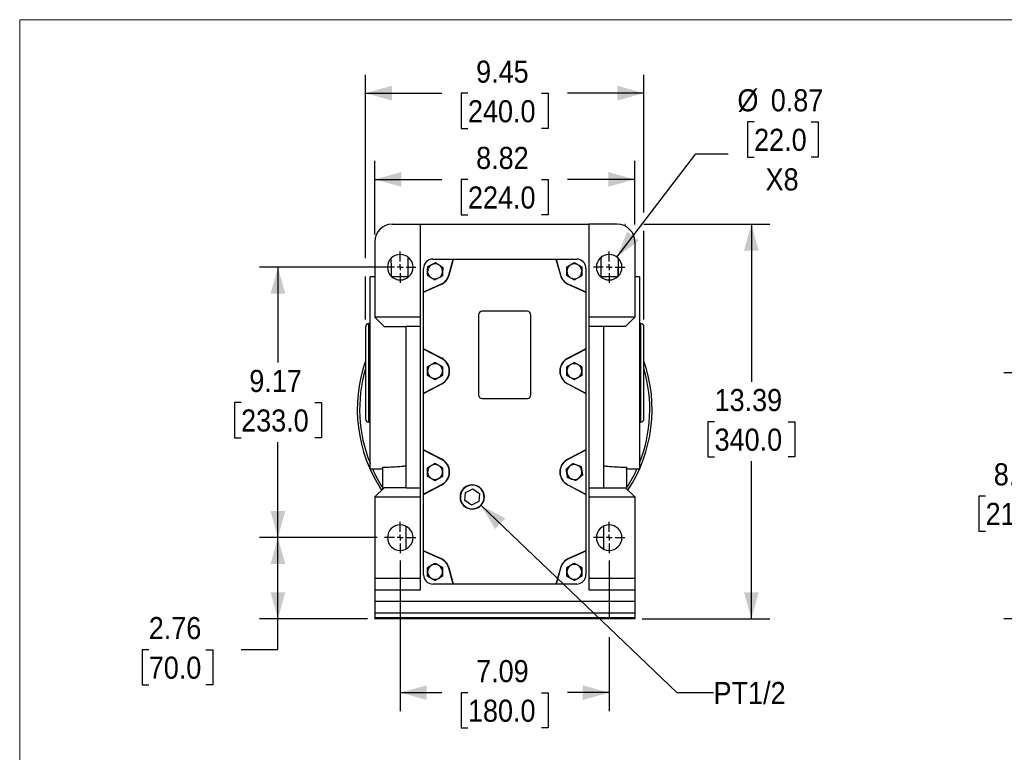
# Model space of a CAD drawing. Header units: inches. Extents: x 0 to 85.2, y 0 to 55.
# Tile 2 of 20: x 0 to 33.4, y 30.1 to 55. Entities that reach past the tile are written whole.
import ezdxf

# ---------------------------------------------------------------- set-up
doc = ezdxf.new("R2010")
doc.units = ezdxf.units.IN
doc.header["$LTSCALE"] = 5
doc.header["$MEASUREMENT"] = 0
doc.linetypes.add('SLD-Center', pattern=[0.75, 0.6, -0.05, 0.05, -0.05])
doc.linetypes.add('SLD-Solid', pattern=[0])
doc.layers.add('CENTER', color=40, linetype='SLD-Center')
doc.layers.add('SLD-DEFPOINTS', color=7, linetype='Continuous')
doc.layers.add('DIMENSIONS', color=140, linetype='SLD-Solid', lineweight=25)
doc.styles.add('SLDTEXTSTYLE0', font='GOTHIC.TTF', dxfattribs={"width": 0.913})
doc.dimstyles.new('SLDDIMSTYLE0', dxfattribs={"dimtxt": 0.75, "dimasz": 0.9, "dimexe": 0, "dimexo": 0.0625, "dimgap": 0.1875, "dimtad": 0, "dimtih": 1, "dimtoh": 1, "dimrnd": 1e-09, "dimzin": 12, "dimdsep": 46, "dimtxsty": 'SLDTEXTSTYLE0', "dimsah": 1, "dimcen": 0.09, "dimadec": 0, "dimazin": 3, "dimtfac": 1, "dimtofl": 0, "dimtmove": 0, "dimatfit": 3, "dimfxl": 0, "dimfrac": 2, "dimtolj": 1, "dimtzin": 12, "dimarcsym": 0})
doc.dimstyles.new('SLDDIMSTYLE1', dxfattribs={"dimtxt": 0.75, "dimasz": 0.9, "dimexe": 0, "dimexo": 0.0625, "dimgap": 0.1875, "dimtad": 0, "dimtih": 1, "dimtoh": 1, "dimrnd": 1e-09, "dimdsep": 46, "dimtxsty": 'SLDTEXTSTYLE0', "dimsah": 1, "dimcen": 0, "dimadec": 0, "dimazin": 2, "dimtfac": 1, "dimtofl": 0, "dimtmove": 0, "dimatfit": 3, "dimfxl": 0, "dimfrac": 2, "dimtolj": 1, "dimtzin": 12, "dimarcsym": 0})
doc.dimstyles.new('SLDDIMSTYLE2', dxfattribs={"dimtxt": 0.75, "dimasz": 0.9, "dimexe": 0, "dimexo": 0.0625, "dimgap": 0.1875, "dimtad": 0, "dimtih": 1, "dimtoh": 1, "dimrnd": 1e-09, "dimzin": 12, "dimdsep": 46, "dimtxsty": 'SLDTEXTSTYLE0', "dimsah": 1, "dimcen": 0, "dimadec": 0, "dimazin": 3, "dimtfac": 1, "dimtofl": 0, "dimtmove": 0, "dimatfit": 3, "dimfxl": 0, "dimfrac": 2, "dimtolj": 1, "dimtzin": 12, "dimarcsym": 0})

# ---------------------------------------------------------------- blocks, each defined once
blk = doc.blocks.new('Block2')
at = {"color": 7, "linetype": 'SLD-Solid', "lineweight": 18}
for p in [(85, 55), (0, 0)]:
    blk.add_line(p, (0, 55), dxfattribs=at)
blk = doc.blocks.new('_D')
at = {"layer": 'DIMENSIONS'}
for p, q in [((12.126, 37.428), (8.134, 37.428)), ((8.759, 34.672), (8.759, 37.428)), ((11.793, 34.672), (8.134, 34.672)), ((8.759, 33.628), (8.759, 34.672)), ((4.379, 33.622), (4.15, 33.622)), ((4.15, 33.622), (4.15, 32.431)), ((6.319, 33.622), (6.547, 33.622)), ((6.547, 33.622), (6.547, 32.431)), ((7.509, 33.628), (8.759, 33.628)), ((4.15, 32.431), (4.379, 32.431)), ((6.547, 32.431), (6.319, 32.431))]:
    blk.add_line(p, q, dxfattribs=at)
for points in [[(8.759, 37.428), (8.509, 36.528), (9.009, 36.528)], [(8.759, 34.672), (9.009, 35.572), (8.509, 35.572)]]:
    blk.add_solid(points, dxfattribs=at)
at = {"layer": 'DIMENSIONS', "char_height": 0.75, "attachment_point": 1, "style": 'SLDTEXTSTYLE0'}
for s, insert in [('2.76', (4.379, 34.732)), ('70.0', (4.379, 33.389))]:
    blk.add_mtext(s, dxfattribs=dict(at, insert=insert))
blk = doc.blocks.new('_D_1')
at = {"layer": 'DIMENSIONS'}
for p, q in [((12.659, 46.601), (8.134, 46.601)), ((8.759, 46.601), (8.759, 43.363)), ((7.512, 42.009), (7.283, 42.009)), ((7.283, 42.009), (7.283, 40.818)), ((10.006, 42.009), (10.234, 42.009)), ((10.234, 42.009), (10.234, 40.818)), ((7.283, 40.818), (7.512, 40.818)), ((10.234, 40.818), (10.006, 40.818)), ((8.759, 37.428), (8.759, 40.666)), ((12.126, 37.428), (8.134, 37.428))]:
    blk.add_line(p, q, dxfattribs=at)
for points in [[(8.759, 46.601), (8.509, 45.701), (9.009, 45.701)], [(8.759, 37.428), (9.009, 38.328), (8.509, 38.328)]]:
    blk.add_solid(points, dxfattribs=at)
at = {"layer": 'DIMENSIONS', "char_height": 0.75, "attachment_point": 1, "style": 'SLDTEXTSTYLE0'}
for s, insert in [('9.17', (7.789, 43.119)), ('233.0', (7.512, 41.776))]:
    blk.add_mtext(s, dxfattribs=dict(at, insert=insert))
blk = doc.blocks.new('_D_2')
at = {"layer": 'DIMENSIONS'}
for p, q in [((11.728, 46.913), (11.728, 53.133)), ((21.177, 48.457), (21.177, 53.133)), ((11.728, 52.508), (14.32, 52.508)), ((15.206, 52.502), (14.977, 52.502)), ((14.977, 52.502), (14.977, 51.311)), ((17.7, 52.502), (17.928, 52.502)), ((17.928, 52.502), (17.928, 51.311)), ((21.177, 52.508), (18.586, 52.508)), ((14.977, 51.311), (15.206, 51.311)), ((17.928, 51.311), (17.7, 51.311)), ((21.177, 44.823), (21.177, 47.832)), ((11.728, 44.823), (11.728, 46.288))]:
    blk.add_line(p, q, dxfattribs=at)
for points in [[(11.728, 52.508), (12.628, 52.258), (12.628, 52.758)], [(21.177, 52.508), (20.277, 52.758), (20.277, 52.258)]]:
    blk.add_solid(points, dxfattribs=at)
at = {"layer": 'DIMENSIONS', "char_height": 0.75, "attachment_point": 1, "style": 'SLDTEXTSTYLE0'}
for s, insert in [('9.45', (15.483, 53.612)), ('240.0', (15.206, 52.269))]:
    blk.add_mtext(s, dxfattribs=dict(at, insert=insert))
blk = doc.blocks.new('_D_3')
at = {"layer": 'DIMENSIONS'}
for p, q in [((12.043, 47.717), (12.043, 50.206)), ((20.862, 48.046), (20.862, 50.206)), ((12.043, 49.581), (14.32, 49.581)), ((15.206, 49.575), (14.977, 49.575)), ((14.977, 49.575), (14.977, 48.384)), ((17.7, 49.575), (17.928, 49.575)), ((17.928, 49.575), (17.928, 48.384)), ((20.862, 49.581), (18.586, 49.581)), ((14.977, 48.384), (15.206, 48.384)), ((17.928, 48.384), (17.7, 48.384))]:
    blk.add_line(p, q, dxfattribs=at)
for points in [[(12.043, 49.581), (12.943, 49.331), (12.943, 49.831)], [(20.862, 49.581), (19.962, 49.831), (19.962, 49.331)]]:
    blk.add_solid(points, dxfattribs=at)
at = {"layer": 'DIMENSIONS', "char_height": 0.75, "attachment_point": 1, "style": 'SLDTEXTSTYLE0'}
for s, insert in [('8.82', (15.483, 50.685)), ('224.0', (15.206, 49.342))]:
    blk.add_mtext(s, dxfattribs=dict(at, insert=insert))
blk = doc.blocks.new('_D_4')
at = {"layer": 'DIMENSIONS'}
for p, q in [((12.909, 36.645), (12.909, 31.542)), ((19.996, 36.645), (19.996, 34.672)), ((19.996, 34.047), (19.996, 31.542)), ((12.909, 32.167), (14.32, 32.167)), ((15.206, 32.161), (14.977, 32.161)), ((14.977, 32.161), (14.977, 30.971)), ((17.7, 32.161), (17.928, 32.161)), ((17.928, 32.161), (17.928, 30.971)), ((19.996, 32.167), (18.586, 32.167)), ((14.977, 30.971), (15.206, 30.971)), ((17.928, 30.971), (17.7, 30.971))]:
    blk.add_line(p, q, dxfattribs=at)
for points in [[(12.909, 32.167), (13.809, 31.917), (13.809, 32.417)], [(19.996, 32.167), (19.096, 32.417), (19.096, 31.917)]]:
    blk.add_solid(points, dxfattribs=at)
at = {"layer": 'DIMENSIONS', "char_height": 0.75, "attachment_point": 1, "style": 'SLDTEXTSTYLE0'}
for s, insert in [('7.09', (15.483, 33.272)), ('180.0', (15.206, 31.929))]:
    blk.add_mtext(s, dxfattribs=dict(at, insert=insert))
blk = doc.blocks.new('_D_5')
at = {"layer": 'DIMENSIONS'}
for p, q in [((20.522, 48.058), (20.55, 48.058)), ((21.175, 48.058), (25.444, 48.058)), ((24.819, 48.058), (24.819, 42.713)), ((23.572, 41.359), (23.344, 41.359)), ((23.344, 41.359), (23.344, 40.168)), ((26.066, 41.359), (26.295, 41.359)), ((26.295, 41.359), (26.295, 40.168)), ((23.344, 40.168), (23.572, 40.168)), ((26.295, 40.168), (26.066, 40.168)), ((24.819, 34.672), (24.819, 40.016)), ((21.112, 34.672), (25.444, 34.672))]:
    blk.add_line(p, q, dxfattribs=at)
for points in [[(24.819, 48.058), (24.569, 47.158), (25.069, 47.158)], [(24.819, 34.672), (25.069, 35.572), (24.569, 35.572)]]:
    blk.add_solid(points, dxfattribs=at)
at = {"layer": 'DIMENSIONS', "char_height": 0.75, "attachment_point": 1, "style": 'SLDTEXTSTYLE0'}
for s, insert in [('13.39', (23.572, 42.469)), ('340.0', (23.572, 41.126))]:
    blk.add_mtext(s, dxfattribs=dict(at, insert=insert))
blk = doc.blocks.new('_D_6')
at = {"layer": 'DIMENSIONS'}
for p, q in [((24.913, 51.531), (24.684, 51.531)), ((24.684, 51.531), (24.684, 50.341)), ((26.852, 51.531), (27.081, 51.531)), ((27.081, 51.531), (27.081, 50.341)), ((20.259, 46.945), (22.941, 50.45)), ((22.941, 50.45), (24.035, 50.45)), ((24.684, 50.341), (24.913, 50.341)), ((27.081, 50.341), (26.852, 50.341))]:
    blk.add_line(p, q, dxfattribs=at)
blk.add_solid([(20.259, 46.945), (21.005, 47.508), (20.607, 47.812)], dxfattribs=at)
at = {"layer": 'DIMENSIONS', "char_height": 0.75, "attachment_point": 1, "style": 'SLDTEXTSTYLE0'}
for s, insert in [('%%c', (24.347, 52.641)), ('0.87', (25.478, 52.641)), ('22.0', (24.913, 51.299)), ('X8', (25.301, 49.956))]:
    blk.add_mtext(s, dxfattribs=dict(at, insert=insert))
blk = doc.blocks.new('_D_7')
at = {"layer": 'DIMENSIONS'}
for p, q in [((15.649, 38.52), (22.287, 32.167)), ((22.287, 32.167), (23.537, 32.167))]:
    blk.add_line(p, q, dxfattribs=at)
blk.add_solid([(15.649, 38.52), (16.126, 37.717), (16.472, 38.078)], dxfattribs=at)
at = {"layer": 'DIMENSIONS', "insert": (23.537, 32.53), "char_height": 0.75, "attachment_point": 1, "style": 'SLDTEXTSTYLE0'}
blk.add_mtext('PT1/2', dxfattribs=at)
blk = doc.blocks.new('SW_CENTERMARKSYMBOL_0')
at = {"layer": 'CENTER', "color": 0}
for p, q in [((0, 0.2), (0, 0.533)), ((-0.2, 0), (-0.533, 0)), ((0, 0), (-0.1, 0)), ((0, 0), (0, 0.1)), ((0, 0), (0, -0.1)), ((0, 0), (0.1, 0)), ((0.2, 0), (0.533, 0)), ((0, -0.2), (0, -0.533))]:
    blk.add_line(p, q, dxfattribs=at)
blk = doc.blocks.new('SW_CENTERMARKSYMBOL_1')
at = {"layer": 'CENTER', "color": 0}
for p, q in [((0, 0.2), (0, 0.533)), ((-0.2, 0), (-0.533, 0)), ((0, 0), (-0.1, 0)), ((0, 0), (0, 0.1)), ((0, 0), (0, -0.1)), ((0, 0), (0.1, 0)), ((0.2, 0), (0.533, 0)), ((0, -0.2), (0, -0.533))]:
    blk.add_line(p, q, dxfattribs=at)
blk = doc.blocks.new('SW_CENTERMARKSYMBOL_2')
at = {"layer": 'CENTER', "color": 0}
for p, q in [((0, 0.2), (0, 0.533)), ((-0.2, 0), (-0.533, 0)), ((0, 0), (-0.1, 0)), ((0, 0), (0, 0.1)), ((0, 0), (0, -0.1)), ((0, 0), (0.1, 0)), ((0.2, 0), (0.533, 0)), ((0, -0.2), (0, -0.533))]:
    blk.add_line(p, q, dxfattribs=at)
blk = doc.blocks.new('SW_CENTERMARKSYMBOL_3')
at = {"layer": 'CENTER', "color": 0}
for p, q in [((0, 0.2), (0, 0.533)), ((-0.2, 0), (-0.533, 0)), ((0, 0), (-0.1, 0)), ((0, 0), (0, 0.1)), ((0, 0), (0, -0.1)), ((0, 0), (0.1, 0)), ((0.2, 0), (0.533, 0)), ((0, -0.2), (0, -0.533))]:
    blk.add_line(p, q, dxfattribs=at)
blk = doc.blocks.new('_D_8')
at = {"layer": 'DIMENSIONS'}
for p, q in [((43.291, 43.018), (33.388, 43.018)), ((34.013, 43.018), (34.013, 40.194)), ((32.766, 38.839), (32.538, 38.839)), ((32.538, 38.839), (32.538, 37.649)), ((35.26, 38.839), (35.489, 38.839)), ((35.489, 38.839), (35.489, 37.649)), ((32.538, 37.649), (32.766, 37.649)), ((34.013, 34.672), (34.013, 37.496)), ((35.489, 37.649), (35.26, 37.649)), ((39.747, 34.672), (33.388, 34.672))]:
    blk.add_line(p, q, dxfattribs=at)
for points in [[(34.013, 43.018), (33.763, 42.118), (34.263, 42.118)], [(34.013, 34.672), (34.263, 35.572), (33.763, 35.572)]]:
    blk.add_solid(points, dxfattribs=at)
at = {"layer": 'DIMENSIONS', "char_height": 0.75, "attachment_point": 1, "style": 'SLDTEXTSTYLE0'}
for s, insert in [('8.35', (33.043, 39.95)), ('212.0', (32.766, 38.607))]:
    blk.add_mtext(s, dxfattribs=dict(at, insert=insert))

msp = doc.modelspace()

# ---------------------------------------------------------------- linework, layer by layer
for p, q in [((12.634, 48.058), (13.598, 48.058)), ((13.598, 44.908), (13.598, 48.058)), ((13.598, 48.058), (19.307, 48.058)), ((19.307, 48.058), (19.307, 44.908)), ((20.272, 48.058), (19.307, 48.058)), ((12.043, 47.467), (12.043, 44.908)), ((20.862, 47.467), (20.862, 44.908)), ((13.183, 46.275), (13.176, 46.935)), ((14.012, 46.876), (14.704, 46.876)), ((14.556, 46.336), (14.704, 46.876)), ((14.565, 46.333), (14.714, 46.876)), ((14.704, 46.876), (14.714, 46.876)), ((14.714, 46.876), (18.192, 46.876)), ((18.192, 46.876), (18.34, 46.333)), ((18.192, 46.876), (18.202, 46.876)), ((18.202, 46.876), (18.349, 46.336)), ((18.202, 46.876), (18.894, 46.876)), ((19.722, 46.275), (19.729, 46.933)), ((20.306, 46.303), (20.312, 46.889)), ((20.311, 46.307), (20.318, 46.883)), ((13.697, 45.778), (13.697, 46.561)), ((19.209, 46.561), (19.209, 45.778)), ((12.043, 46.275), (11.886, 46.275)), ((11.886, 43.018), (11.886, 46.275)), ((13.194, 46.275), (12.625, 46.275)), ((14.565, 46.333), (14.556, 46.336)), ((18.349, 46.336), (18.34, 46.333)), ((19.743, 46.275), (19.711, 46.275)), ((20.281, 46.275), (19.743, 46.275)), ((21.02, 46.275), (20.862, 46.275)), ((21.02, 46.275), (21.02, 39.762)), ((13.697, 45.75), (14.29, 46.013)), ((13.697, 45.75), (13.697, 45.778)), ((13.697, 45.778), (13.702, 45.763)), ((13.702, 45.763), (13.697, 45.75)), ((13.702, 45.763), (14.286, 46.022)), ((14.29, 46.013), (14.286, 46.022)), ((18.616, 46.013), (18.619, 46.022)), ((18.616, 46.013), (19.209, 45.75)), ((18.619, 46.022), (19.203, 45.763)), ((19.203, 45.763), (19.209, 45.778)), ((19.209, 45.75), (19.203, 45.763)), ((19.209, 45.778), (19.209, 45.75)), ((13.697, 43.835), (13.697, 45.75)), ((19.209, 45.75), (19.209, 43.835)), ((17.22, 45.105), (15.685, 45.105)), ((13.598, 44.908), (12.043, 44.908)), ((12.043, 44.908), (12.358, 44.593)), ((13.598, 44.593), (13.598, 44.908)), ((15.567, 44.987), (15.567, 42.27)), ((17.339, 42.27), (17.339, 44.987)), ((19.307, 44.908), (19.307, 44.593)), ((20.862, 44.908), (19.307, 44.908)), ((20.862, 44.908), (20.547, 44.593)), ((11.728, 44.573), (11.728, 41.463)), ((11.886, 44.691), (11.846, 44.691)), ((11.846, 41.345), (11.846, 44.691)), ((12.358, 44.593), (13.106, 44.593)), ((13.598, 44.593), (13.106, 44.593)), ((13.106, 39.121), (13.106, 44.593)), ((13.598, 39.121), (13.598, 44.593)), ((19.799, 44.593), (19.307, 44.593)), ((19.307, 44.593), (19.307, 39.121)), ((20.547, 44.593), (19.799, 44.593)), ((19.799, 44.593), (19.799, 39.121)), ((21.059, 44.691), (21.02, 44.691)), ((21.059, 44.691), (21.059, 41.345)), ((21.177, 43.018), (21.177, 44.573)), ((14.316, 43.514), (13.697, 43.835)), ((13.697, 43.824), (13.697, 43.835)), ((14.312, 43.506), (13.697, 43.824)), ((13.697, 42.331), (13.697, 43.824)), ((19.209, 43.835), (18.589, 43.514)), ((18.593, 43.506), (19.209, 43.824)), ((19.209, 43.835), (19.209, 43.824)), ((19.209, 43.824), (19.209, 42.331)), ((14.316, 43.514), (14.312, 43.506)), ((18.593, 43.506), (18.589, 43.514)), ((11.886, 39.762), (11.886, 43.018)), ((21.177, 41.463), (21.177, 43.018)), ((13.697, 42.331), (14.312, 42.649)), ((13.697, 42.32), (14.316, 42.64)), ((14.312, 42.649), (14.316, 42.64)), ((18.589, 42.64), (18.593, 42.649)), ((18.589, 42.64), (19.209, 42.32)), ((18.593, 42.649), (19.209, 42.331)), ((13.697, 42.32), (13.697, 42.331)), ((13.697, 40.409), (13.697, 42.32)), ((15.685, 42.152), (17.22, 42.152)), ((19.209, 42.331), (19.209, 42.32)), ((19.209, 42.32), (19.209, 40.409)), ((11.846, 41.345), (11.886, 41.345)), ((21.02, 41.345), (21.059, 41.345)), ((14.316, 40.089), (13.697, 40.409)), ((13.697, 40.398), (13.697, 40.409)), ((14.312, 40.081), (13.697, 40.398)), ((13.697, 38.906), (13.697, 40.398)), ((14.316, 40.089), (14.312, 40.081)), ((19.209, 40.409), (18.589, 40.089)), ((18.593, 40.081), (18.589, 40.089)), ((19.209, 40.398), (18.593, 40.081)), ((19.209, 40.409), (19.209, 40.398)), ((19.209, 40.398), (19.209, 38.906)), ((11.886, 39.762), (12.319, 39.762)), ((20.587, 39.762), (21.02, 39.762)), ((20.587, 39.742), (20.587, 39.762)), ((12.358, 39.121), (12.043, 38.806)), ((13.106, 39.121), (12.358, 39.121)), ((13.106, 39.121), (13.598, 39.121)), ((13.598, 38.806), (13.598, 39.121)), ((14.312, 39.223), (13.697, 38.906)), ((13.697, 38.895), (14.316, 39.215)), ((14.312, 39.223), (14.316, 39.215)), ((15.12, 38.961), (15.37, 39.082)), ((15.37, 39.082), (15.6, 38.927)), ((18.589, 39.215), (18.593, 39.223)), ((18.589, 39.215), (19.209, 38.895)), ((18.593, 39.223), (19.209, 38.906)), ((19.307, 39.121), (19.799, 39.121)), ((19.307, 39.121), (19.307, 38.806)), ((19.799, 39.121), (20.547, 39.121)), ((20.547, 39.121), (20.862, 38.806)), ((12.043, 38.806), (13.598, 38.806)), ((12.043, 38.806), (12.043, 36.05)), ((13.598, 36.05), (13.598, 38.806)), ((13.697, 38.895), (13.697, 38.906)), ((13.697, 36.979), (13.697, 38.895)), ((15.101, 38.684), (15.12, 38.961)), ((15.6, 38.927), (15.58, 38.651)), ((19.209, 38.906), (19.209, 38.895)), ((19.209, 38.895), (19.209, 36.979)), ((19.307, 38.806), (20.862, 38.806)), ((19.307, 38.806), (19.307, 36.05)), ((20.862, 38.806), (20.862, 36.05)), ((15.331, 38.529), (15.101, 38.684)), ((15.58, 38.651), (15.331, 38.529)), ((13.106, 37.042), (13.106, 37.813)), ((19.799, 37.813), (19.799, 37.042)), ((14.29, 36.716), (13.697, 36.979)), ((13.697, 36.979), (13.702, 36.966)), ((13.697, 36.951), (13.697, 36.979)), ((13.702, 36.966), (13.697, 36.951)), ((13.697, 36.168), (13.697, 36.951)), ((14.286, 36.707), (13.702, 36.966)), ((19.209, 36.979), (18.616, 36.716)), ((19.203, 36.966), (18.619, 36.707)), ((19.203, 36.966), (19.209, 36.979)), ((19.209, 36.951), (19.203, 36.966)), ((19.209, 36.979), (19.209, 36.951)), ((19.209, 36.951), (19.209, 36.168)), ((14.29, 36.716), (14.286, 36.707)), ((18.616, 36.716), (18.619, 36.707)), ((14.556, 36.393), (14.565, 36.396)), ((14.704, 35.853), (14.556, 36.393)), ((14.714, 35.853), (14.565, 36.396)), ((18.34, 36.396), (18.192, 35.853)), ((18.349, 36.393), (18.202, 35.853)), ((18.34, 36.396), (18.349, 36.393)), ((12.043, 36.05), (13.598, 36.05)), ((12.043, 36.05), (12.043, 35.656)), ((13.598, 35.656), (13.598, 36.05)), ((14.704, 35.853), (14.012, 35.853)), ((14.714, 35.853), (14.704, 35.853)), ((18.192, 35.853), (14.714, 35.853)), ((18.202, 35.853), (18.192, 35.853)), ((18.894, 35.853), (18.202, 35.853)), ((19.307, 36.05), (20.862, 36.05)), ((19.307, 36.05), (19.307, 35.656)), ((20.862, 36.05), (20.862, 35.656)), ((12.043, 35.656), (13.598, 35.656)), ((12.043, 35.656), (12.043, 35.262)), ((19.307, 35.656), (20.862, 35.656)), ((20.862, 35.656), (20.862, 35.262)), ((20.862, 35.262), (12.043, 35.262)), ((12.043, 35.262), (12.043, 34.869)), ((20.862, 35.262), (20.862, 34.869)), ((20.862, 34.869), (12.043, 34.869)), ((12.043, 34.869), (12.043, 34.711)), ((20.862, 34.869), (20.862, 34.711)), ((20.862, 34.711), (12.043, 34.711)), ((12.043, 34.711), (12.043, 34.672)), ((20.862, 34.672), (12.043, 34.672)), ((20.862, 34.711), (20.862, 34.672))]:
    msp.add_line(p, q)
for centre, radius, start, end in [((12.634, 47.467), 0.591, 90, 180), ((20.272, 47.467), 0.591, 0, 90), ((12.909, 46.601), 0.433, 0, 180), ((14.012, 46.561), 0.315, 90, 180), ((18.894, 46.561), 0.315, 0, 90), ((19.996, 46.601), 0.433, 0, 180), ((12.909, 46.601), 0.433, 180, 0), ((14.09, 46.463), 0.252, 27.1295, 207.1295), ((14.09, 46.463), 0.252, 207.1295, 27.1295), ((18.815, 46.463), 0.252, 90, 270), ((18.815, 46.463), 0.252, 270, 90), ((19.996, 46.601), 0.433, 180, 0), ((14.09, 46.463), 0.483, 293.9009, 344.7044), ((14.09, 46.463), 0.492, 293.9009, 344.7044), ((18.815, 46.463), 0.492, 195.2956, 246.0991), ((18.815, 46.463), 0.483, 195.2956, 246.0991), ((15.685, 44.987), 0.118, 90, 180), ((17.22, 44.987), 0.118, 0, 90), ((11.846, 44.573), 0.118, 90, 180), ((21.059, 44.573), 0.118, 0, 90), ((14.09, 43.077), 0.483, 297.3197, 62.6803), ((14.09, 43.077), 0.492, 297.3197, 62.6803), ((18.815, 43.077), 0.492, 117.3197, 180), ((18.815, 43.077), 0.483, 117.3197, 180), ((16.453, 41.782), 5, 160.8883, 213.3075), ((16.453, 41.782), 4.921, 163.7398, 201.8748), ((14.09, 43.077), 0.252, 90, 270), ((14.09, 43.077), 0.252, 270, 90), ((18.815, 43.077), 0.252, 90, 270), ((18.815, 43.077), 0.252, 270, 90), ((16.453, 41.782), 5, 326.6925, 19.1117), ((16.453, 41.782), 4.921, 338.1252, 16.2602), ((18.815, 43.077), 0.492, 180, 242.6803), ((18.815, 43.077), 0.483, 180, 242.6803), ((15.685, 42.27), 0.118, 180, 270), ((17.22, 42.27), 0.118, 270, 0), ((11.846, 41.463), 0.118, 180, 270), ((21.059, 41.463), 0.118, 270, 360), ((14.09, 39.652), 0.483, 297.3197, 62.6803), ((14.09, 39.652), 0.492, 297.3197, 62.6803), ((18.815, 39.652), 0.492, 117.3197, 180), ((18.815, 39.652), 0.483, 117.3197, 180), ((16.453, 41.782), 4.921, 204.2368, 212.7579), ((14.09, 39.652), 0.252, 90, 270), ((14.09, 39.652), 0.252, 270, 90), ((18.815, 39.652), 0.252, 340.1963, 160.1963), ((16.453, 41.782), 4.921, 327.1401, 335.7632), ((18.815, 39.652), 0.492, 180, 242.6803), ((18.815, 39.652), 0.483, 180, 242.6803), ((18.815, 39.652), 0.252, 160.1963, 340.1963), ((15.35, 38.806), 0.413, 0, 180), ((15.35, 38.806), 0.402, 356.0133, 176.0133), ((15.35, 38.806), 0.413, 180, 0), ((15.35, 38.806), 0.402, 176.0133, 356.0133), ((12.909, 37.428), 0.433, 0, 180), ((19.996, 37.428), 0.433, 0, 180), ((12.909, 37.428), 0.433, 180, 0), ((19.996, 37.428), 0.433, 180, 0), ((14.09, 36.266), 0.252, 90, 270), ((14.09, 36.266), 0.252, 270, 90), ((14.09, 36.266), 0.483, 15.2956, 66.0991), ((14.09, 36.266), 0.492, 15.2956, 66.0991), ((18.815, 36.266), 0.492, 113.9009, 164.7044), ((18.815, 36.266), 0.483, 113.9009, 164.7044), ((18.815, 36.266), 0.252, 90, 270), ((18.815, 36.266), 0.252, 270, 90), ((14.012, 36.168), 0.315, 180, 270), ((18.894, 36.168), 0.315, 270, 0)]:
    msp.add_arc(centre, radius, start, end)
for points, knots in [([(12.594, 46.894), (12.595, 46.816), (12.596, 46.62), (12.599, 46.424), (12.6, 46.307)], [0, 0, 0, 0, 0.400947, 1, 1, 1, 1]), ([(13.828, 46.328), (13.828, 46.335), (13.828, 46.347), (13.829, 46.366), (13.83, 46.384), (13.831, 46.408), (13.833, 46.438), (13.835, 46.475), (13.837, 46.512), (13.839, 46.549), (13.84, 46.586), (13.842, 46.611), (13.842, 46.623)], [0, 0, 0, 0, 0.06528, 0.12864, 0.190115, 0.249747, 0.375278, 0.497828, 0.621382, 0.748035, 0.87015, 1, 1, 1, 1]), ([(13.842, 46.623), (13.848, 46.626), (13.859, 46.632), (13.876, 46.64), (13.892, 46.649), (13.913, 46.66), (13.94, 46.674), (13.973, 46.691), (14.006, 46.707), (14.039, 46.724), (14.072, 46.741), (14.094, 46.752), (14.105, 46.758)], [0, 0, 0, 0, 0.06528, 0.12864, 0.190115, 0.249747, 0.375278, 0.497828, 0.621382, 0.748035, 0.87015, 1, 1, 1, 1]), ([(14.105, 46.758), (14.111, 46.755), (14.121, 46.748), (14.137, 46.738), (14.152, 46.728), (14.172, 46.715), (14.198, 46.698), (14.229, 46.678), (14.26, 46.658), (14.291, 46.638), (14.322, 46.618), (14.343, 46.605), (14.353, 46.598)], [0, 0, 0, 0, 0.06528, 0.12864, 0.190115, 0.249747, 0.375278, 0.497828, 0.621382, 0.748035, 0.87015, 1, 1, 1, 1]), ([(14.353, 46.598), (14.353, 46.591), (14.353, 46.579), (14.352, 46.56), (14.351, 46.542), (14.349, 46.518), (14.348, 46.488), (14.346, 46.451), (14.344, 46.414), (14.342, 46.377), (14.341, 46.34), (14.339, 46.315), (14.339, 46.303)], [0, 0, 0, 0, 0.0652801, 0.1286396, 0.1901152, 0.2497471, 0.3752784, 0.4978283, 0.6213822, 0.7480346, 0.8701498, 1, 1, 1, 1]), ([(18.559, 46.611), (18.564, 46.614), (18.575, 46.62), (18.591, 46.629), (18.607, 46.639), (18.628, 46.651), (18.654, 46.666), (18.686, 46.684), (18.719, 46.703), (18.751, 46.721), (18.783, 46.74), (18.804, 46.752), (18.815, 46.759)], [0, 0, 0, 0, 0.0652801, 0.1286396, 0.1901152, 0.2497471, 0.3752784, 0.4978283, 0.6213822, 0.7480346, 0.8701498, 1, 1, 1, 1]), ([(18.559, 46.315), (18.559, 46.322), (18.559, 46.334), (18.559, 46.353), (18.559, 46.371), (18.559, 46.395), (18.559, 46.426), (18.559, 46.463), (18.559, 46.5), (18.559, 46.536), (18.559, 46.574), (18.559, 46.598), (18.559, 46.611)], [0, 0, 0, 0, 0.06528, 0.12864, 0.190115, 0.249747, 0.375278, 0.497828, 0.621382, 0.748035, 0.87015, 1, 1, 1, 1]), ([(18.815, 46.759), (18.82, 46.755), (18.831, 46.749), (18.847, 46.74), (18.863, 46.731), (18.884, 46.719), (18.91, 46.703), (18.942, 46.685), (18.974, 46.666), (19.006, 46.648), (19.039, 46.629), (19.06, 46.617), (19.071, 46.611)], [0, 0, 0, 0, 0.06528, 0.12864, 0.190115, 0.249747, 0.375278, 0.497828, 0.621382, 0.748035, 0.87015, 1, 1, 1, 1]), ([(19.071, 46.611), (19.071, 46.604), (19.071, 46.592), (19.071, 46.573), (19.071, 46.555), (19.071, 46.531), (19.071, 46.501), (19.071, 46.464), (19.071, 46.427), (19.071, 46.39), (19.071, 46.352), (19.071, 46.328), (19.071, 46.315)], [0, 0, 0, 0, 0.06528, 0.12864, 0.190115, 0.249747, 0.375278, 0.497828, 0.621382, 0.748035, 0.87015, 1, 1, 1, 1]), ([(14.076, 46.168), (14.07, 46.171), (14.06, 46.178), (14.044, 46.188), (14.029, 46.198), (14.009, 46.211), (13.983, 46.228), (13.952, 46.248), (13.921, 46.268), (13.89, 46.288), (13.859, 46.308), (13.838, 46.321), (13.828, 46.328)], [0, 0, 0, 0, 0.06528, 0.12864, 0.190115, 0.249747, 0.375278, 0.497828, 0.621382, 0.748035, 0.87015, 1, 1, 1, 1]), ([(14.339, 46.303), (14.333, 46.3), (14.322, 46.294), (14.305, 46.286), (14.289, 46.277), (14.268, 46.266), (14.241, 46.252), (14.208, 46.236), (14.175, 46.219), (14.142, 46.202), (14.109, 46.185), (14.087, 46.174), (14.076, 46.168)], [0, 0, 0, 0, 0.06528, 0.12864, 0.190115, 0.249747, 0.375278, 0.497828, 0.621382, 0.748035, 0.87015, 1, 1, 1, 1]), ([(18.815, 46.168), (18.809, 46.171), (18.799, 46.177), (18.783, 46.186), (18.767, 46.195), (18.746, 46.207), (18.719, 46.223), (18.687, 46.241), (18.655, 46.26), (18.623, 46.278), (18.591, 46.297), (18.57, 46.309), (18.559, 46.315)], [0, 0, 0, 0, 0.06528, 0.12864, 0.190115, 0.249747, 0.375278, 0.497828, 0.621382, 0.748035, 0.87015, 1, 1, 1, 1]), ([(19.071, 46.315), (19.065, 46.312), (19.055, 46.306), (19.038, 46.297), (19.023, 46.288), (19.002, 46.275), (18.975, 46.26), (18.943, 46.242), (18.911, 46.223), (18.879, 46.205), (18.847, 46.186), (18.826, 46.174), (18.815, 46.168)], [0, 0, 0, 0, 0.0652801, 0.1286396, 0.1901152, 0.2497471, 0.3752784, 0.4978283, 0.6213822, 0.7480346, 0.8701498, 1, 1, 1, 1]), ([(13.835, 43.225), (13.84, 43.228), (13.851, 43.234), (13.867, 43.244), (13.883, 43.253), (13.904, 43.265), (13.93, 43.28), (13.962, 43.299), (13.994, 43.317), (14.026, 43.336), (14.058, 43.354), (14.08, 43.366), (14.09, 43.373)], [0, 0, 0, 0, 0.0652801, 0.1286396, 0.1901152, 0.2497471, 0.3752784, 0.4978283, 0.6213822, 0.7480346, 0.8701498, 1, 1, 1, 1]), ([(13.835, 42.929), (13.835, 42.936), (13.835, 42.948), (13.835, 42.967), (13.835, 42.985), (13.835, 43.009), (13.835, 43.04), (13.835, 43.077), (13.835, 43.114), (13.835, 43.151), (13.835, 43.188), (13.835, 43.212), (13.835, 43.225)], [0, 0, 0, 0, 0.06528, 0.12864, 0.190115, 0.249747, 0.375278, 0.497828, 0.621382, 0.748035, 0.87015, 1, 1, 1, 1]), ([(14.09, 43.373), (14.096, 43.37), (14.107, 43.363), (14.123, 43.354), (14.139, 43.345), (14.16, 43.333), (14.186, 43.318), (14.218, 43.299), (14.25, 43.281), (14.282, 43.262), (14.314, 43.244), (14.335, 43.231), (14.346, 43.225)], [0, 0, 0, 0, 0.06528, 0.12864, 0.190115, 0.249747, 0.375278, 0.497828, 0.621382, 0.748035, 0.87015, 1, 1, 1, 1]), ([(14.346, 43.225), (14.346, 43.219), (14.346, 43.206), (14.346, 43.188), (14.346, 43.17), (14.346, 43.145), (14.346, 43.115), (14.346, 43.078), (14.346, 43.041), (14.346, 43.004), (14.346, 42.967), (14.346, 42.942), (14.346, 42.929)], [0, 0, 0, 0, 0.06528, 0.12864, 0.190115, 0.249747, 0.375278, 0.497828, 0.621382, 0.748035, 0.87015, 1, 1, 1, 1]), ([(18.559, 43.225), (18.564, 43.228), (18.575, 43.234), (18.591, 43.244), (18.607, 43.253), (18.628, 43.265), (18.654, 43.28), (18.686, 43.299), (18.719, 43.317), (18.751, 43.336), (18.783, 43.354), (18.804, 43.366), (18.815, 43.373)], [0, 0, 0, 0, 0.06528, 0.12864, 0.190115, 0.249747, 0.375278, 0.497828, 0.621382, 0.748035, 0.87015, 1, 1, 1, 1]), ([(18.559, 42.929), (18.559, 42.936), (18.559, 42.948), (18.559, 42.967), (18.559, 42.985), (18.559, 43.009), (18.559, 43.04), (18.559, 43.077), (18.559, 43.114), (18.559, 43.151), (18.559, 43.188), (18.559, 43.212), (18.559, 43.225)], [0, 0, 0, 0, 0.06528, 0.12864, 0.190115, 0.249747, 0.375278, 0.497828, 0.621382, 0.748035, 0.87015, 1, 1, 1, 1]), ([(18.815, 43.373), (18.82, 43.37), (18.831, 43.363), (18.847, 43.354), (18.863, 43.345), (18.884, 43.333), (18.91, 43.318), (18.942, 43.299), (18.974, 43.281), (19.006, 43.262), (19.039, 43.244), (19.06, 43.231), (19.071, 43.225)], [0, 0, 0, 0, 0.06528, 0.12864, 0.190115, 0.249747, 0.375278, 0.497828, 0.621382, 0.748035, 0.87015, 1, 1, 1, 1]), ([(19.071, 43.225), (19.071, 43.219), (19.071, 43.206), (19.071, 43.188), (19.071, 43.17), (19.071, 43.145), (19.071, 43.115), (19.071, 43.078), (19.071, 43.041), (19.071, 43.004), (19.071, 42.967), (19.071, 42.942), (19.071, 42.929)], [0, 0, 0, 0, 0.0652801, 0.1286396, 0.1901152, 0.2497471, 0.3752784, 0.4978283, 0.6213822, 0.7480346, 0.8701498, 1, 1, 1, 1]), ([(14.09, 42.782), (14.085, 42.785), (14.074, 42.791), (14.058, 42.8), (14.042, 42.809), (14.021, 42.822), (13.995, 42.837), (13.963, 42.855), (13.931, 42.874), (13.899, 42.892), (13.867, 42.911), (13.846, 42.923), (13.835, 42.929)], [0, 0, 0, 0, 0.06528, 0.12864, 0.190115, 0.249747, 0.375278, 0.497828, 0.621382, 0.748035, 0.87015, 1, 1, 1, 1]), ([(14.346, 42.929), (14.341, 42.926), (14.33, 42.92), (14.314, 42.911), (14.298, 42.902), (14.277, 42.89), (14.251, 42.874), (14.219, 42.856), (14.187, 42.837), (14.155, 42.819), (14.123, 42.8), (14.101, 42.788), (14.09, 42.782)], [0, 0, 0, 0, 0.06528, 0.12864, 0.190115, 0.249747, 0.375278, 0.497828, 0.621382, 0.748035, 0.87015, 1, 1, 1, 1]), ([(18.815, 42.782), (18.809, 42.785), (18.799, 42.791), (18.783, 42.8), (18.767, 42.809), (18.746, 42.822), (18.719, 42.837), (18.687, 42.855), (18.655, 42.874), (18.623, 42.892), (18.591, 42.911), (18.57, 42.923), (18.559, 42.929)], [0, 0, 0, 0, 0.06528, 0.12864, 0.190115, 0.249747, 0.375278, 0.497828, 0.621382, 0.748035, 0.87015, 1, 1, 1, 1]), ([(19.071, 42.929), (19.065, 42.926), (19.055, 42.92), (19.038, 42.911), (19.023, 42.902), (19.002, 42.89), (18.975, 42.874), (18.943, 42.856), (18.911, 42.837), (18.879, 42.819), (18.847, 42.8), (18.826, 42.788), (18.815, 42.782)], [0, 0, 0, 0, 0.06528, 0.12864, 0.190115, 0.249747, 0.375278, 0.497828, 0.621382, 0.748035, 0.87015, 1, 1, 1, 1]), ([(12.319, 39.814), (12.39, 39.816), (12.461, 39.819), (12.602, 39.825), (12.672, 39.828), (12.776, 39.834), (12.811, 39.836), (12.88, 39.841), (12.914, 39.843), (12.964, 39.848), (12.98, 39.85), (13.013, 39.854), (13.028, 39.856), (13.051, 39.859), (13.058, 39.861), (13.072, 39.863), (13.079, 39.865), (13.091, 39.868), (13.096, 39.87), (13.104, 39.875), (13.106, 39.877), (13.106, 39.879)], [0, 0, 0, 0, 0.25, 0.25, 0.5, 0.5, 0.625, 0.625, 0.75, 0.75, 0.8125, 0.8125, 0.875, 0.875, 0.90625, 0.90625, 0.9375, 0.9375, 0.96875, 0.96875, 1, 1, 1, 1]), ([(12.319, 39.081), (12.319, 39.117), (12.319, 39.197), (12.319, 39.323), (12.319, 39.453), (12.319, 39.574), (12.319, 39.702), (12.319, 39.772), (12.319, 39.814)], [0, 0, 0, 0, 0.130401, 0.29119, 0.451976, 0.612485, 0.77299, 1, 1, 1, 1]), ([(13.835, 39.8), (13.84, 39.803), (13.851, 39.809), (13.867, 39.818), (13.883, 39.828), (13.904, 39.84), (13.93, 39.855), (13.962, 39.873), (13.994, 39.892), (14.026, 39.91), (14.058, 39.929), (14.08, 39.941), (14.09, 39.948)], [0, 0, 0, 0, 0.06528, 0.12864, 0.190115, 0.249747, 0.375278, 0.497828, 0.621382, 0.748035, 0.87015, 1, 1, 1, 1]), ([(13.835, 39.504), (13.835, 39.511), (13.835, 39.523), (13.835, 39.542), (13.835, 39.56), (13.835, 39.584), (13.835, 39.615), (13.835, 39.651), (13.835, 39.689), (13.835, 39.725), (13.835, 39.763), (13.835, 39.787), (13.835, 39.8)], [0, 0, 0, 0, 0.06528, 0.12864, 0.190115, 0.249747, 0.375278, 0.497828, 0.621382, 0.748035, 0.87015, 1, 1, 1, 1]), ([(14.09, 39.948), (14.096, 39.944), (14.107, 39.938), (14.123, 39.929), (14.139, 39.92), (14.16, 39.908), (14.186, 39.892), (14.218, 39.874), (14.25, 39.855), (14.282, 39.837), (14.314, 39.818), (14.335, 39.806), (14.346, 39.8)], [0, 0, 0, 0, 0.0652801, 0.1286396, 0.1901152, 0.2497471, 0.3752784, 0.4978283, 0.6213822, 0.7480346, 0.8701498, 1, 1, 1, 1]), ([(14.346, 39.8), (14.346, 39.793), (14.346, 39.781), (14.346, 39.762), (14.346, 39.744), (14.346, 39.72), (14.346, 39.69), (14.346, 39.653), (14.346, 39.616), (14.346, 39.579), (14.346, 39.541), (14.346, 39.517), (14.346, 39.504)], [0, 0, 0, 0, 0.06528, 0.12864, 0.190115, 0.249747, 0.375278, 0.497828, 0.621382, 0.748035, 0.87015, 1, 1, 1, 1]), ([(18.537, 39.752), (18.542, 39.756), (18.551, 39.764), (18.565, 39.776), (18.579, 39.788), (18.598, 39.804), (18.621, 39.823), (18.649, 39.847), (18.678, 39.871), (18.706, 39.895), (18.734, 39.919), (18.753, 39.935), (18.763, 39.943)], [0, 0, 0, 0, 0.06528, 0.12864, 0.190115, 0.249747, 0.375278, 0.497828, 0.621382, 0.748035, 0.87015, 1, 1, 1, 1]), ([(18.589, 39.461), (18.588, 39.468), (18.586, 39.48), (18.583, 39.498), (18.579, 39.516), (18.575, 39.54), (18.57, 39.57), (18.563, 39.606), (18.557, 39.643), (18.55, 39.679), (18.543, 39.716), (18.539, 39.74), (18.537, 39.752)], [0, 0, 0, 0, 0.06528, 0.12864, 0.190115, 0.249747, 0.375278, 0.497828, 0.621382, 0.748035, 0.87015, 1, 1, 1, 1]), ([(18.763, 39.943), (18.769, 39.941), (18.78, 39.936), (18.798, 39.93), (18.815, 39.924), (18.838, 39.916), (18.866, 39.906), (18.901, 39.893), (18.936, 39.88), (18.971, 39.868), (19.006, 39.855), (19.029, 39.847), (19.041, 39.843)], [0, 0, 0, 0, 0.06528, 0.12864, 0.190115, 0.249747, 0.375278, 0.497828, 0.621382, 0.748035, 0.87015, 1, 1, 1, 1]), ([(19.041, 39.843), (19.042, 39.837), (19.044, 39.824), (19.047, 39.806), (19.05, 39.788), (19.055, 39.764), (19.06, 39.734), (19.067, 39.698), (19.073, 39.661), (19.08, 39.625), (19.086, 39.588), (19.091, 39.564), (19.093, 39.552)], [0, 0, 0, 0, 0.06528, 0.12864, 0.190115, 0.249747, 0.375278, 0.497828, 0.621382, 0.748035, 0.87015, 1, 1, 1, 1]), ([(19.799, 39.879), (19.799, 39.878), (19.8, 39.877), (19.802, 39.875), (19.804, 39.873), (19.809, 39.87), (19.815, 39.868), (19.827, 39.865), (19.834, 39.863), (19.848, 39.861), (19.855, 39.859), (19.878, 39.856), (19.894, 39.854), (19.926, 39.85), (19.942, 39.848), (19.992, 39.843), (20.026, 39.841), (20.095, 39.836), (20.129, 39.834), (20.234, 39.828), (20.304, 39.825), (20.445, 39.819), (20.516, 39.816), (20.587, 39.814)], [0, 0, 0, 0, 0.015625, 0.015625, 0.03125, 0.03125, 0.0625, 0.0625, 0.09375, 0.09375, 0.125, 0.125, 0.1875, 0.1875, 0.25, 0.25, 0.375, 0.375, 0.5, 0.5, 0.75, 0.75, 1, 1, 1, 1]), ([(20.587, 39.814), (20.587, 39.785), (20.587, 39.728), (20.587, 39.623), (20.587, 39.506), (20.587, 39.38), (20.587, 39.249), (20.587, 39.147), (20.587, 39.093), (20.587, 39.081)], [0, 0, 0, 0, 0.159523, 0.319049, 0.478551, 0.638056, 0.79798, 0.957906, 1, 1, 1, 1]), ([(14.09, 39.357), (14.085, 39.36), (14.074, 39.366), (14.058, 39.375), (14.042, 39.384), (14.021, 39.396), (13.995, 39.412), (13.963, 39.43), (13.931, 39.449), (13.899, 39.467), (13.867, 39.486), (13.846, 39.498), (13.835, 39.504)], [0, 0, 0, 0, 0.06528, 0.12864, 0.190115, 0.249747, 0.375278, 0.497828, 0.621382, 0.748035, 0.87015, 1, 1, 1, 1]), ([(14.346, 39.504), (14.341, 39.501), (14.33, 39.495), (14.314, 39.486), (14.298, 39.477), (14.277, 39.464), (14.251, 39.449), (14.219, 39.431), (14.187, 39.412), (14.155, 39.394), (14.123, 39.375), (14.101, 39.363), (14.09, 39.357)], [0, 0, 0, 0, 0.06528, 0.12864, 0.190115, 0.249747, 0.375278, 0.497828, 0.621382, 0.748035, 0.87015, 1, 1, 1, 1]), ([(18.867, 39.361), (18.861, 39.363), (18.85, 39.368), (18.832, 39.374), (18.815, 39.38), (18.792, 39.388), (18.763, 39.399), (18.729, 39.411), (18.694, 39.424), (18.659, 39.436), (18.624, 39.449), (18.601, 39.457), (18.589, 39.461)], [0, 0, 0, 0, 0.06528, 0.12864, 0.190115, 0.249747, 0.375278, 0.497828, 0.621382, 0.748035, 0.87015, 1, 1, 1, 1]), ([(19.093, 39.552), (19.088, 39.548), (19.079, 39.54), (19.064, 39.528), (19.051, 39.516), (19.032, 39.5), (19.009, 39.481), (18.98, 39.457), (18.952, 39.433), (18.924, 39.409), (18.896, 39.385), (18.877, 39.369), (18.867, 39.361)], [0, 0, 0, 0, 0.06528, 0.12864, 0.190115, 0.249747, 0.375278, 0.497828, 0.621382, 0.748035, 0.87015, 1, 1, 1, 1]), ([(13.835, 36.414), (13.84, 36.417), (13.851, 36.423), (13.867, 36.433), (13.883, 36.442), (13.904, 36.454), (13.93, 36.469), (13.962, 36.488), (13.994, 36.506), (14.026, 36.525), (14.058, 36.543), (14.08, 36.555), (14.09, 36.562)], [0, 0, 0, 0, 0.06528, 0.12864, 0.190115, 0.249747, 0.375278, 0.497828, 0.621382, 0.748035, 0.87015, 1, 1, 1, 1]), ([(13.835, 36.118), (13.835, 36.125), (13.835, 36.137), (13.835, 36.156), (13.835, 36.174), (13.835, 36.198), (13.835, 36.229), (13.835, 36.266), (13.835, 36.303), (13.835, 36.34), (13.835, 36.377), (13.835, 36.401), (13.835, 36.414)], [0, 0, 0, 0, 0.06528, 0.12864, 0.190115, 0.249747, 0.375278, 0.497828, 0.621382, 0.748035, 0.87015, 1, 1, 1, 1]), ([(14.09, 36.562), (14.096, 36.559), (14.107, 36.552), (14.123, 36.543), (14.139, 36.534), (14.16, 36.522), (14.186, 36.507), (14.218, 36.488), (14.25, 36.47), (14.282, 36.451), (14.314, 36.433), (14.335, 36.42), (14.346, 36.414)], [0, 0, 0, 0, 0.06528, 0.12864, 0.190115, 0.249747, 0.375278, 0.497828, 0.621382, 0.748035, 0.87015, 1, 1, 1, 1]), ([(14.346, 36.414), (14.346, 36.408), (14.346, 36.395), (14.346, 36.377), (14.346, 36.358), (14.346, 36.334), (14.346, 36.304), (14.346, 36.267), (14.346, 36.23), (14.346, 36.193), (14.346, 36.156), (14.346, 36.131), (14.346, 36.118)], [0, 0, 0, 0, 0.06528, 0.12864, 0.190115, 0.249747, 0.375278, 0.497828, 0.621382, 0.748035, 0.87015, 1, 1, 1, 1]), ([(18.559, 36.414), (18.564, 36.417), (18.575, 36.423), (18.591, 36.433), (18.607, 36.442), (18.628, 36.454), (18.654, 36.469), (18.686, 36.488), (18.719, 36.506), (18.751, 36.525), (18.783, 36.543), (18.804, 36.555), (18.815, 36.562)], [0, 0, 0, 0, 0.0652801, 0.1286396, 0.1901152, 0.2497471, 0.3752784, 0.4978283, 0.6213822, 0.7480346, 0.8701498, 1, 1, 1, 1]), ([(18.559, 36.118), (18.559, 36.125), (18.559, 36.137), (18.559, 36.156), (18.559, 36.174), (18.559, 36.198), (18.559, 36.229), (18.559, 36.266), (18.559, 36.303), (18.559, 36.34), (18.559, 36.377), (18.559, 36.401), (18.559, 36.414)], [0, 0, 0, 0, 0.06528, 0.12864, 0.190115, 0.249747, 0.375278, 0.497828, 0.621382, 0.748035, 0.87015, 1, 1, 1, 1]), ([(18.815, 36.562), (18.82, 36.559), (18.831, 36.552), (18.847, 36.543), (18.863, 36.534), (18.884, 36.522), (18.91, 36.507), (18.942, 36.488), (18.974, 36.47), (19.006, 36.451), (19.039, 36.433), (19.06, 36.42), (19.071, 36.414)], [0, 0, 0, 0, 0.06528, 0.12864, 0.190115, 0.249747, 0.375278, 0.497828, 0.621382, 0.748035, 0.87015, 1, 1, 1, 1]), ([(19.071, 36.414), (19.071, 36.408), (19.071, 36.395), (19.071, 36.377), (19.071, 36.358), (19.071, 36.334), (19.071, 36.304), (19.071, 36.267), (19.071, 36.23), (19.071, 36.193), (19.071, 36.156), (19.071, 36.131), (19.071, 36.118)], [0, 0, 0, 0, 0.06528, 0.12864, 0.190115, 0.249747, 0.375278, 0.497828, 0.621382, 0.748035, 0.87015, 1, 1, 1, 1]), ([(14.09, 35.971), (14.085, 35.974), (14.074, 35.98), (14.058, 35.989), (14.042, 35.998), (14.021, 36.011), (13.995, 36.026), (13.963, 36.044), (13.931, 36.063), (13.899, 36.081), (13.867, 36.1), (13.846, 36.112), (13.835, 36.118)], [0, 0, 0, 0, 0.06528, 0.12864, 0.190115, 0.249747, 0.375278, 0.497828, 0.621382, 0.748035, 0.87015, 1, 1, 1, 1]), ([(14.346, 36.118), (14.341, 36.115), (14.33, 36.109), (14.314, 36.1), (14.298, 36.091), (14.277, 36.079), (14.251, 36.063), (14.219, 36.045), (14.187, 36.026), (14.155, 36.008), (14.123, 35.989), (14.101, 35.977), (14.09, 35.971)], [0, 0, 0, 0, 0.06528, 0.12864, 0.190115, 0.249747, 0.375278, 0.497828, 0.621382, 0.748035, 0.87015, 1, 1, 1, 1]), ([(18.815, 35.971), (18.809, 35.974), (18.799, 35.98), (18.783, 35.989), (18.767, 35.998), (18.746, 36.011), (18.719, 36.026), (18.687, 36.044), (18.655, 36.063), (18.623, 36.081), (18.591, 36.1), (18.57, 36.112), (18.559, 36.118)], [0, 0, 0, 0, 0.06528, 0.12864, 0.190115, 0.249747, 0.375278, 0.497828, 0.621382, 0.748035, 0.87015, 1, 1, 1, 1]), ([(19.071, 36.118), (19.065, 36.115), (19.055, 36.109), (19.038, 36.1), (19.023, 36.091), (19.002, 36.079), (18.975, 36.063), (18.943, 36.045), (18.911, 36.026), (18.879, 36.008), (18.847, 35.989), (18.826, 35.977), (18.815, 35.971)], [0, 0, 0, 0, 0.0652801, 0.1286396, 0.1901152, 0.2497471, 0.3752784, 0.4978283, 0.6213822, 0.7480346, 0.8701498, 1, 1, 1, 1])]:
    msp.add_open_spline(points, degree=3, knots=knots)

# ---------------------------------------------------------------- block references
at = {"layer": 'CENTER'}
for name, p in [('SW_CENTERMARKSYMBOL_1', (12.909, 46.601)), ('SW_CENTERMARKSYMBOL_2', (19.996, 46.601)), ('SW_CENTERMARKSYMBOL_0', (12.909, 37.428)), ('SW_CENTERMARKSYMBOL_3', (19.996, 37.428))]:
    msp.add_blockref(name, p, dxfattribs=at)
at = {"layer": 'SLD-DEFPOINTS'}
msp.add_blockref('Block2', (0, 0), dxfattribs=at)

# ---------------------------------------------------------------- dimensions: what is measured, and where the dimension line sits
at = {"layer": 'DIMENSIONS'}
for base, p1, p2, picture, middle in [((21.177, 52.508), (11.728, 44.573), (21.177, 44.573), '_D_2', (16.453, 52.508)), ((20.862, 49.581), (12.043, 47.467), (20.862, 47.467), '_D_3', (16.453, 49.581)), ((19.996, 32.167), (12.909, 36.895), (19.996, 36.895), '_D_4', (16.453, 32.167))]:
    dim = msp.add_linear_dim(base=base, p1=p1, p2=p2, dimstyle='SLDDIMSTYLE0', dxfattribs=at)
    dim.commit()
    dim.dimension.update_dxf_attribs({"geometry": picture, "text_midpoint": middle, "dimtype": 160})
dim = msp.add_diameter_dim_2p(p1=(19.733, 46.257), p2=(20.259, 46.945), text='<>\\PX8', dimstyle='SLDDIMSTYLE1', dxfattribs=at)
dim.commit()
dim.dimension.update_dxf_attribs({"geometry": '_D_6', "text_midpoint": (25.883, 50.825), "dimtype": 163})
for base, p1, p2, picture, middle in [((24.819, 34.672), (20.272, 48.058), (20.862, 34.672), '_D_5', (24.819, 41.365)), ((8.759, 46.601), (12.376, 37.428), (12.909, 46.601), '_D_1', (8.759, 42.014)), ((34.013, 43.018), (39.997, 34.672), (43.541, 43.018), '_D_8', (34.013, 38.845)), ((8.759, 37.428), (12.043, 34.672), (12.376, 37.428), '_D', (8.759, 33.628))]:
    dim = msp.add_linear_dim(base=base, p1=p1, p2=p2, angle=90, dimstyle='SLDDIMSTYLE0', dxfattribs=at)
    dim.commit()
    dim.dimension.update_dxf_attribs({"geometry": picture, "text_midpoint": middle, "dimtype": 160})
dim = msp.add_radius_dim(center=(15.35, 38.806), mpoint=(15.649, 38.52), text='PT1/2', dimstyle='SLDDIMSTYLE2', override={"dimpost": '<>'}, dxfattribs=at)
dim.commit()
dim.dimension.update_dxf_attribs({"geometry": '_D_7', "text_midpoint": (24.819, 32.167), "dimtype": 164})

doc.saveas('drawing.dxf')
